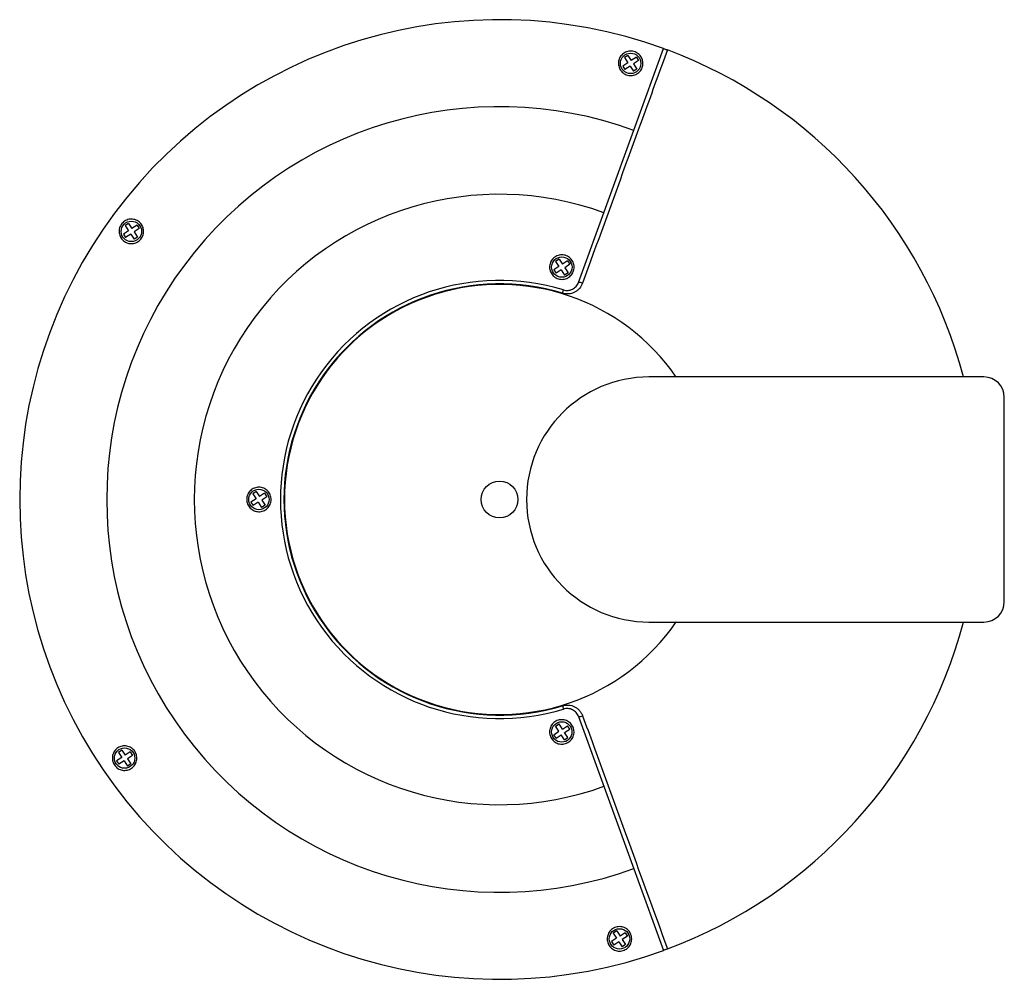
# Paper-space layout '_Inferior' of a CAD drawing. Header units: millimetres. Extents: x -118 to 124, y -118 to 117.
import ezdxf

# ---------------------------------------------------------------- set-up
doc = ezdxf.new("R2010")
doc.units = ezdxf.units.MM

psp = doc.layouts.new('_Inferior')

# ---------------------------------------------------------------- linework, layer by layer
at = {"color": 7, "linetype": 'Continuous', "lineweight": 25}
for p, q in [((19.33, 53.16), (40.16, 110.43)), ((31.44, 108.76), (30.6, 108.21)), ((31.44, 108.76), (32.26, 107.5)), ((40.18, 110.41), (41.1, 110.08)), ((31.42, 106.96), (30.16, 106.14)), ((30.16, 106.14), (30.71, 105.3)), ((30.6, 108.21), (31.42, 106.96)), ((31.97, 106.12), (30.71, 105.3)), ((31.97, 106.12), (32.79, 104.86)), ((33.51, 108.32), (32.26, 107.5)), ((34.06, 107.49), (32.8, 106.67)), ((32.8, 106.67), (33.62, 105.41)), ((33.51, 108.32), (34.06, 107.49)), ((33.62, 105.41), (32.79, 104.86)), ((-90.83, 67.61), (-91.67, 67.06)), ((-90.83, 67.61), (-90.01, 66.36)), ((-90.85, 65.81), (-92.11, 64.99)), ((-91.67, 67.06), (-90.85, 65.81)), ((-88.76, 67.18), (-90.01, 66.36)), ((-88.21, 66.34), (-89.47, 65.52)), ((-89.47, 65.52), (-88.65, 64.26)), ((-88.76, 67.18), (-88.21, 66.34)), ((-92.11, 64.99), (-91.56, 64.15)), ((-90.3, 64.97), (-91.56, 64.15)), ((-90.3, 64.97), (-89.48, 63.72)), ((-88.65, 64.26), (-89.48, 63.72)), ((14.58, 58.86), (13.74, 58.31)), ((13.74, 58.31), (14.56, 57.06)), ((14.58, 58.86), (15.4, 57.61)), ((16.66, 58.43), (15.4, 57.61)), ((16.66, 58.43), (17.2, 57.59)), ((14.56, 57.06), (13.31, 56.24)), ((13.31, 56.24), (13.85, 55.4)), ((15.11, 56.22), (13.85, 55.4)), ((15.11, 56.22), (15.93, 54.97)), ((16.77, 55.51), (15.93, 54.97)), ((17.2, 57.59), (15.95, 56.77)), ((15.95, 56.77), (16.77, 55.51)), ((15.39, 50.51), (15.64, 51.32)), ((36.51, 30), (36.5, 30)), ((118.61, 30), (36.6, 30)), ((123.61, -25), (123.61, 25)), ((-59.61, 0.15), (-60.87, -0.67)), ((-59.6, 1.95), (-60.43, 1.41)), ((-60.43, 1.41), (-59.61, 0.15)), ((-59.6, 1.95), (-58.78, 0.7)), ((-57.52, 1.52), (-58.78, 0.7)), ((-56.97, 0.68), (-58.23, -0.14)), ((-57.52, 1.52), (-56.97, 0.68)), ((-60.87, -0.67), (-60.32, -1.51)), ((-59.07, -0.69), (-60.32, -1.51)), ((-59.07, -0.69), (-58.25, -1.94)), ((-57.41, -1.4), (-58.25, -1.94)), ((-58.23, -0.14), (-57.41, -1.4)), ((36.5, -30), (36.51, -30)), ((36.6, -30), (118.61, -30)), ((15.41, -50.5), (15.65, -51.31)), ((13.73, -55.52), (14.57, -54.97)), ((15.39, -56.22), (14.57, -54.97)), ((15.39, -56.22), (16.65, -55.4)), ((17.19, -56.24), (16.65, -55.4)), ((19.35, -53.16), (40.19, -110.41)), ((13.3, -57.59), (14.55, -56.77)), ((13.84, -58.43), (13.3, -57.59)), ((14.55, -56.77), (13.73, -55.52)), ((13.84, -58.43), (15.1, -57.61)), ((15.92, -58.86), (15.1, -57.61)), ((15.94, -57.06), (17.19, -56.24)), ((16.76, -58.32), (15.94, -57.06)), ((15.92, -58.86), (16.76, -58.32)), ((-92.48, -61.39), (-93.32, -61.93)), ((-93.32, -61.93), (-92.5, -63.19)), ((-92.48, -61.39), (-91.66, -62.64)), ((-90.41, -61.82), (-91.66, -62.64)), ((-89.86, -62.66), (-91.12, -63.48)), ((-90.41, -61.82), (-89.86, -62.66)), ((-92.5, -63.19), (-93.76, -64.01)), ((-93.76, -64.01), (-93.21, -64.85)), ((-91.95, -64.03), (-93.21, -64.85)), ((-91.95, -64.03), (-91.13, -65.28)), ((-90.3, -64.74), (-91.13, -65.28)), ((-91.12, -63.48), (-90.3, -64.74)), ((28.69, -105.65), (27.86, -106.2)), ((28.69, -105.65), (29.51, -106.91)), ((28.68, -107.45), (27.42, -108.27)), ((27.42, -108.27), (27.97, -109.11)), ((27.86, -106.2), (28.68, -107.45)), ((29.22, -108.29), (27.97, -109.11)), ((29.22, -108.29), (30.04, -109.55)), ((30.77, -106.09), (29.51, -106.91)), ((31.32, -106.92), (30.06, -107.74)), ((30.06, -107.74), (30.88, -109)), ((30.77, -106.09), (31.32, -106.92)), ((30.88, -109), (30.04, -109.55)), ((41.13, -110.07), (40.19, -110.41))]:
    psp.add_line(p, q, dxfattribs=at)
for centre, radius in [((32.11, 106.81), 2.5), ((-90.16, 65.66), 2.5), ((15.26, 56.91), 2.5), ((-58.92, 0.01), 2.5), ((0, 0), 4.5), ((15.24, -56.92), 2.5), ((-91.81, -63.33), 2.5), ((29.37, -107.6), 2.5)]:
    psp.add_circle(centre, radius, dxfattribs=at)
for centre, radius, start, end in [((0, 0), 117.5, 70.016, 290), ((0, 0), 117.5, 14.7925, 69.5271), ((0, 0), 96.19, 70.016, 290), ((0, 0), 74.74, 70.016, 290), ((0, 0), 53.65, 73.0516, 286.9643), ((19.53, 51.48), 1.69, 61.6964, 96.652), ((0, 0), 52.8, 73.0516, 286.9643), ((0, 0), 52.67, 34.7197, 325.2803), ((36.61, 0), 30, 90.0191, 269.9809), ((118.61, 25), 5, 0, 90), ((118.61, -25), 5, 270, 0), ((0, 0), 117.5, 290.4889, 345.2075), ((19.54, -51.48), 1.69, 263.364, 298.3196)]:
    psp.add_arc(centre, radius, start, end, dxfattribs=at)
for points, knots in [([(41.1, 110.08), (39.4, 105.4), (37.69, 100.7), (34.25, 91.26), (32.53, 86.52), (27.34, 72.24), (23.85, 62.65), (20.33, 52.97)], [0, 0, 0, 0, 0.25, 0.25, 0.5, 0.5, 1, 1, 1, 1]), ([(30.11, 109.05), (30.26, 109.18), (30.42, 109.29), (30.75, 109.49), (30.93, 109.58), (31.31, 109.71), (31.5, 109.76), (31.89, 109.81), (32.1, 109.82), (32.5, 109.79), (32.7, 109.76), (33.09, 109.66), (33.28, 109.58), (33.64, 109.4), (33.81, 109.29), (34.12, 109.05), (34.27, 108.91), (34.53, 108.61), (34.64, 108.44), (34.83, 108.1), (34.91, 107.92), (35.03, 107.55), (35.07, 107.36), (35.11, 106.97), (35.12, 106.78), (35.09, 106.4), (35.06, 106.21), (34.96, 105.84), (34.89, 105.66), (34.72, 105.32), (34.62, 105.15), (34.39, 104.85), (34.25, 104.7), (33.97, 104.45), (33.81, 104.33), (33.47, 104.13), (33.29, 104.05), (32.92, 103.92), (32.73, 103.87), (32.33, 103.81), (32.13, 103.81), (31.73, 103.83), (31.53, 103.86), (31.14, 103.97), (30.95, 104.04), (30.41, 104.31), (30.09, 104.56), (29.7, 105.02), (29.59, 105.18), (29.4, 105.52), (29.32, 105.7), (29.2, 106.07), (29.16, 106.26), (29.11, 106.65), (29.11, 106.84), (29.13, 107.22), (29.17, 107.41), (29.27, 107.78), (29.33, 107.96), (29.5, 108.3), (29.6, 108.47), (29.84, 108.78), (29.97, 108.92), (30.11, 109.05)], [0, 0, 0, 0, 0.03125, 0.03125, 0.0625, 0.0625, 0.09375, 0.09375, 0.125, 0.125, 0.15625, 0.15625, 0.1875, 0.1875, 0.21875, 0.21875, 0.25, 0.25, 0.28125, 0.28125, 0.3125, 0.3125, 0.34375, 0.34375, 0.375, 0.375, 0.40625, 0.40625, 0.4375, 0.4375, 0.46875, 0.46875, 0.5, 0.5, 0.53125, 0.53125, 0.5625, 0.5625, 0.59375, 0.59375, 0.625, 0.625, 0.65625, 0.65625, 0.6875, 0.6875, 0.75, 0.75, 0.78125, 0.78125, 0.8125, 0.8125, 0.84375, 0.84375, 0.875, 0.875, 0.90625, 0.90625, 0.9375, 0.9375, 0.96875, 0.96875, 1, 1, 1, 1]), ([(40.16, 110.43), (40.16, 110.43), (40.18, 110.42), (40.27, 110.38), (40.34, 110.36), (40.6, 110.26), (40.84, 110.17), (41.1, 110.08)], [0, 0, 0, 0, 0.25, 0.25, 0.5, 0.5, 1, 1, 1, 1]), ([(-92.28, 67.78), (-92.14, 67.92), (-91.98, 68.05), (-91.65, 68.27), (-91.47, 68.37), (-91.1, 68.52), (-90.91, 68.57), (-90.53, 68.65), (-90.33, 68.66), (-89.75, 68.66), (-89.36, 68.58), (-88.83, 68.36), (-88.66, 68.27), (-88.34, 68.06), (-88.19, 67.94), (-87.92, 67.67), (-87.79, 67.52), (-87.58, 67.2), (-87.48, 67.04), (-87.33, 66.68), (-87.27, 66.49), (-87.19, 66.11), (-87.16, 65.92), (-87.15, 65.52), (-87.17, 65.32), (-87.24, 64.93), (-87.3, 64.74), (-87.45, 64.36), (-87.54, 64.19), (-87.76, 63.85), (-87.89, 63.69), (-88.17, 63.41), (-88.33, 63.28), (-88.66, 63.05), (-88.84, 62.96), (-89.21, 62.81), (-89.4, 62.75), (-89.79, 62.68), (-89.98, 62.66), (-90.37, 62.66), (-90.56, 62.68), (-90.94, 62.76), (-91.12, 62.82), (-91.48, 62.96), (-91.65, 63.05), (-91.97, 63.26), (-92.12, 63.38), (-92.39, 63.65), (-92.52, 63.8), (-92.73, 64.12), (-92.83, 64.29), (-92.99, 64.64), (-93.05, 64.83), (-93.13, 65.21), (-93.15, 65.41), (-93.16, 65.8), (-93.15, 66), (-93.07, 66.39), (-93.02, 66.59), (-92.87, 66.96), (-92.78, 67.14), (-92.56, 67.48), (-92.43, 67.64), (-92.28, 67.78)], [0, 0, 0, 0, 0.03125, 0.03125, 0.0625, 0.0625, 0.09375, 0.09375, 0.125, 0.125, 0.1875, 0.1875, 0.21875, 0.21875, 0.25, 0.25, 0.28125, 0.28125, 0.3125, 0.3125, 0.34375, 0.34375, 0.375, 0.375, 0.40625, 0.40625, 0.4375, 0.4375, 0.46875, 0.46875, 0.5, 0.5, 0.53125, 0.53125, 0.5625, 0.5625, 0.59375, 0.59375, 0.625, 0.625, 0.65625, 0.65625, 0.6875, 0.6875, 0.71875, 0.71875, 0.75, 0.75, 0.78125, 0.78125, 0.8125, 0.8125, 0.84375, 0.84375, 0.875, 0.875, 0.90625, 0.90625, 0.9375, 0.9375, 0.96875, 0.96875, 1, 1, 1, 1]), ([(13.1, 59), (13.24, 59.14), (13.39, 59.27), (13.71, 59.49), (13.88, 59.59), (14.25, 59.74), (14.43, 59.8), (14.82, 59.89), (15.02, 59.91), (15.41, 59.92), (15.61, 59.9), (16, 59.83), (16.19, 59.77), (16.56, 59.62), (16.73, 59.53), (17.07, 59.31), (17.22, 59.19), (17.5, 58.91), (17.63, 58.76), (17.85, 58.43), (17.94, 58.26), (18.1, 57.9), (18.15, 57.71), (18.23, 57.33), (18.25, 57.13), (18.26, 56.74), (18.24, 56.55), (18.17, 56.17), (18.11, 55.98), (17.97, 55.62), (17.88, 55.45), (17.67, 55.12), (17.54, 54.96), (17.27, 54.68), (17.12, 54.56), (16.8, 54.33), (16.63, 54.24), (16.27, 54.08), (16.08, 54.02), (15.69, 53.94), (15.5, 53.92), (15.1, 53.91), (14.9, 53.93), (14.51, 54), (14.32, 54.05), (13.96, 54.2), (13.78, 54.3), (13.45, 54.51), (13.29, 54.63), (13.01, 54.91), (12.89, 55.06), (12.66, 55.39), (12.57, 55.56), (12.42, 55.92), (12.36, 56.11), (12.28, 56.49), (12.26, 56.69), (12.25, 57.08), (12.27, 57.27), (12.34, 57.65), (12.4, 57.84), (12.61, 58.38), (12.83, 58.72), (13.1, 59)], [0, 0, 0, 0, 0.03125, 0.03125, 0.0625, 0.0625, 0.09375, 0.09375, 0.125, 0.125, 0.15625, 0.15625, 0.1875, 0.1875, 0.21875, 0.21875, 0.25, 0.25, 0.28125, 0.28125, 0.3125, 0.3125, 0.34375, 0.34375, 0.375, 0.375, 0.40625, 0.40625, 0.4375, 0.4375, 0.46875, 0.46875, 0.5, 0.5, 0.53125, 0.53125, 0.5625, 0.5625, 0.59375, 0.59375, 0.625, 0.625, 0.65625, 0.65625, 0.6875, 0.6875, 0.71875, 0.71875, 0.75, 0.75, 0.78125, 0.78125, 0.8125, 0.8125, 0.84375, 0.84375, 0.875, 0.875, 0.90625, 0.90625, 0.9375, 0.9375, 1, 1, 1, 1]), ([(15.64, 51.32), (15.82, 51.26), (16.01, 51.23), (16.39, 51.19), (16.58, 51.18), (16.96, 51.22), (17.15, 51.25), (17.52, 51.35), (17.7, 51.43), (18.03, 51.6), (18.19, 51.7), (18.49, 51.93), (18.63, 52.06), (19.01, 52.48), (19.2, 52.81), (19.33, 53.16)], [0, 0, 0, 0, 0.125, 0.125, 0.25, 0.25, 0.375, 0.375, 0.5, 0.5, 0.625, 0.625, 0.75, 0.75, 1, 1, 1, 1]), ([(20.33, 52.97), (20.16, 52.5), (19.89, 52.05), (19.39, 51.49), (19.2, 51.32), (18.8, 51.01), (18.59, 50.87), (18.14, 50.65), (17.9, 50.55), (17.41, 50.42), (17.16, 50.37), (16.65, 50.33), (16.39, 50.33), (15.89, 50.38), (15.64, 50.43), (15.39, 50.51)], [0, 0, 0, 0, 0.25, 0.25, 0.375, 0.375, 0.5, 0.5, 0.625, 0.625, 0.75, 0.75, 0.875, 0.875, 1, 1, 1, 1]), ([(-61.01, 2.16), (-60.86, 2.3), (-60.71, 2.42), (-60.38, 2.63), (-60.21, 2.72), (-59.84, 2.87), (-59.66, 2.92), (-59.27, 2.99), (-59.08, 3.01), (-58.69, 3), (-58.5, 2.98), (-58.11, 2.9), (-57.93, 2.84), (-57.39, 2.61), (-57.06, 2.39), (-56.65, 1.97), (-56.52, 1.82), (-56.31, 1.49), (-56.21, 1.31), (-56.07, 0.95), (-56.01, 0.75), (-55.94, 0.37), (-55.92, 0.17), (-55.93, -0.43), (-56.01, -0.82), (-56.25, -1.37), (-56.34, -1.54), (-56.57, -1.86), (-56.7, -2.01), (-56.98, -2.29), (-57.13, -2.41), (-57.46, -2.62), (-57.63, -2.71), (-58.18, -2.93), (-58.57, -3), (-59.15, -2.99), (-59.35, -2.97), (-59.73, -2.89), (-59.91, -2.83), (-60.27, -2.68), (-60.45, -2.59), (-60.77, -2.37), (-60.92, -2.24), (-61.2, -1.96), (-61.32, -1.81), (-61.54, -1.48), (-61.63, -1.3), (-61.78, -0.93), (-61.83, -0.74), (-61.91, -0.36), (-61.92, -0.16), (-61.92, 0.24), (-61.9, 0.44), (-61.82, 0.82), (-61.75, 1.01), (-61.52, 1.56), (-61.29, 1.89), (-61.01, 2.16)], [0, 0, 0, 0, 0.03125, 0.03125, 0.0625, 0.0625, 0.09375, 0.09375, 0.125, 0.125, 0.15625, 0.15625, 0.1875, 0.1875, 0.25, 0.25, 0.28125, 0.28125, 0.3125, 0.3125, 0.34375, 0.34375, 0.375, 0.375, 0.4375, 0.4375, 0.46875, 0.46875, 0.5, 0.5, 0.53125, 0.53125, 0.5625, 0.5625, 0.625, 0.625, 0.65625, 0.65625, 0.6875, 0.6875, 0.71875, 0.71875, 0.75, 0.75, 0.78125, 0.78125, 0.8125, 0.8125, 0.84375, 0.84375, 0.875, 0.875, 0.90625, 0.90625, 0.9375, 0.9375, 1, 1, 1, 1]), ([(15.41, -50.5), (15.65, -50.43), (15.91, -50.38), (16.42, -50.32), (16.67, -50.32), (17.17, -50.37), (17.43, -50.41), (17.92, -50.55), (18.15, -50.64), (18.61, -50.87), (18.82, -51.01), (19.22, -51.32), (19.41, -51.49), (19.74, -51.87), (19.89, -52.07), (20.15, -52.5), (20.26, -52.73), (20.35, -52.97)], [0, 0, 0, 0, 0.125, 0.125, 0.25, 0.25, 0.375, 0.375, 0.5, 0.5, 0.625, 0.625, 0.75, 0.75, 0.875, 0.875, 1, 1, 1, 1]), ([(19.35, -53.16), (19.28, -52.98), (19.2, -52.81), (19.01, -52.49), (18.9, -52.34), (18.65, -52.05), (18.51, -51.92), (18.21, -51.69), (18.05, -51.59), (17.71, -51.42), (17.54, -51.35), (17.17, -51.25), (16.98, -51.21), (16.6, -51.18), (16.41, -51.18), (16.03, -51.22), (15.84, -51.26), (15.65, -51.31)], [0, 0, 0, 0, 0.125, 0.125, 0.25, 0.25, 0.375, 0.375, 0.5, 0.5, 0.625, 0.625, 0.75, 0.75, 0.875, 0.875, 1, 1, 1, 1]), ([(20.35, -52.97), (22.1, -57.8), (23.86, -62.62), (27.35, -72.21), (29.09, -76.99), (34.29, -91.28), (37.73, -100.72), (41.13, -110.07)], [0, 0, 0, 0, 0.25, 0.25, 0.5, 0.5, 1, 1, 1, 1]), ([(13.09, -54.83), (13.23, -54.69), (13.38, -54.56), (13.7, -54.34), (13.88, -54.24), (14.24, -54.08), (14.43, -54.02), (14.82, -53.94), (15.02, -53.92), (15.61, -53.91), (16.01, -53.99), (16.55, -54.21), (16.73, -54.3), (17.06, -54.52), (17.21, -54.64), (17.49, -54.91), (17.61, -55.06), (17.83, -55.39), (17.93, -55.56), (18.16, -56.09), (18.24, -56.48), (18.25, -57.07), (18.23, -57.26), (18.16, -57.64), (18.11, -57.83), (17.96, -58.2), (17.87, -58.37), (17.66, -58.7), (17.54, -58.86), (17.26, -59.14), (17.11, -59.27), (16.79, -59.5), (16.61, -59.59), (16.25, -59.75), (16.06, -59.81), (15.67, -59.89), (15.48, -59.91), (15.08, -59.92), (14.88, -59.9), (14.49, -59.83), (14.3, -59.77), (13.94, -59.62), (13.76, -59.53), (13.44, -59.32), (13.28, -59.19), (13, -58.92), (12.88, -58.77), (12.66, -58.45), (12.56, -58.27), (12.41, -57.92), (12.35, -57.73), (12.27, -57.35), (12.25, -57.15), (12.24, -56.77), (12.26, -56.57), (12.33, -56.19), (12.38, -56), (12.6, -55.45), (12.81, -55.12), (13.09, -54.83)], [0, 0, 0, 0, 0.03125, 0.03125, 0.0625, 0.0625, 0.09375, 0.09375, 0.125, 0.125, 0.1875, 0.1875, 0.21875, 0.21875, 0.25, 0.25, 0.28125, 0.28125, 0.3125, 0.3125, 0.375, 0.375, 0.40625, 0.40625, 0.4375, 0.4375, 0.46875, 0.46875, 0.5, 0.5, 0.53125, 0.53125, 0.5625, 0.5625, 0.59375, 0.59375, 0.625, 0.625, 0.65625, 0.65625, 0.6875, 0.6875, 0.71875, 0.71875, 0.75, 0.75, 0.78125, 0.78125, 0.8125, 0.8125, 0.84375, 0.84375, 0.875, 0.875, 0.90625, 0.90625, 0.9375, 0.9375, 1, 1, 1, 1]), ([(-94.11, -61.42), (-93.99, -61.27), (-93.85, -61.13), (-93.56, -60.89), (-93.4, -60.78), (-93.06, -60.6), (-92.88, -60.53), (-92.52, -60.41), (-92.33, -60.37), (-91.94, -60.33), (-91.75, -60.33), (-91.36, -60.36), (-91.17, -60.4), (-90.79, -60.51), (-90.61, -60.58), (-90.25, -60.76), (-90.08, -60.87), (-89.62, -61.25), (-89.35, -61.57), (-89.07, -62.1), (-88.99, -62.29), (-88.88, -62.67), (-88.84, -62.87), (-88.78, -63.47), (-88.83, -63.86), (-89.01, -64.42), (-89.08, -64.6), (-89.27, -64.94), (-89.38, -65.1), (-89.62, -65.4), (-89.76, -65.53), (-90.05, -65.77), (-90.21, -65.88), (-90.55, -66.06), (-90.72, -66.14), (-91.09, -66.25), (-91.28, -66.29), (-91.86, -66.36), (-92.26, -66.33), (-92.82, -66.17), (-93.01, -66.09), (-93.36, -65.91), (-93.53, -65.8), (-93.84, -65.55), (-93.99, -65.4), (-94.25, -65.09), (-94.36, -64.93), (-94.55, -64.57), (-94.63, -64.38), (-94.74, -64), (-94.78, -63.8), (-94.81, -63.4), (-94.81, -63.2), (-94.77, -62.81), (-94.73, -62.62), (-94.55, -62.06), (-94.36, -61.71), (-94.11, -61.42)], [0, 0, 0, 0, 0.03125, 0.03125, 0.0625, 0.0625, 0.09375, 0.09375, 0.125, 0.125, 0.15625, 0.15625, 0.1875, 0.1875, 0.21875, 0.21875, 0.25, 0.25, 0.3125, 0.3125, 0.34375, 0.34375, 0.375, 0.375, 0.4375, 0.4375, 0.46875, 0.46875, 0.5, 0.5, 0.53125, 0.53125, 0.5625, 0.5625, 0.59375, 0.59375, 0.625, 0.625, 0.6875, 0.6875, 0.71875, 0.71875, 0.75, 0.75, 0.78125, 0.78125, 0.8125, 0.8125, 0.84375, 0.84375, 0.875, 0.875, 0.90625, 0.90625, 0.9375, 0.9375, 1, 1, 1, 1]), ([(27.23, -105.5), (27.37, -105.36), (27.52, -105.23), (27.85, -105), (28.03, -104.91), (28.4, -104.75), (28.59, -104.69), (28.99, -104.62), (29.19, -104.6), (29.59, -104.6), (29.79, -104.62), (30.19, -104.71), (30.37, -104.77), (30.74, -104.92), (30.91, -105.02), (31.23, -105.24), (31.38, -105.36), (31.65, -105.64), (31.77, -105.79), (31.98, -106.11), (32.07, -106.28), (32.22, -106.64), (32.27, -106.82), (32.35, -107.2), (32.37, -107.39), (32.37, -107.77), (32.35, -107.96), (32.28, -108.34), (32.23, -108.53), (32.08, -108.89), (31.99, -109.07), (31.78, -109.4), (31.65, -109.55), (31.38, -109.84), (31.22, -109.97), (30.89, -110.19), (30.71, -110.29), (30.34, -110.44), (30.15, -110.5), (29.75, -110.58), (29.55, -110.6), (29.15, -110.6), (28.95, -110.58), (28.56, -110.49), (28.37, -110.43), (28, -110.28), (27.83, -110.18), (27.51, -109.96), (27.36, -109.83), (27.09, -109.55), (26.97, -109.4), (26.75, -109.08), (26.66, -108.91), (26.52, -108.56), (26.46, -108.37), (26.39, -108), (26.37, -107.81), (26.37, -107.23), (26.44, -106.84), (26.66, -106.31), (26.75, -106.13), (26.96, -105.8), (27.09, -105.64), (27.23, -105.5)], [0, 0, 0, 0, 0.03125, 0.03125, 0.0625, 0.0625, 0.09375, 0.09375, 0.125, 0.125, 0.15625, 0.15625, 0.1875, 0.1875, 0.21875, 0.21875, 0.25, 0.25, 0.28125, 0.28125, 0.3125, 0.3125, 0.34375, 0.34375, 0.375, 0.375, 0.40625, 0.40625, 0.4375, 0.4375, 0.46875, 0.46875, 0.5, 0.5, 0.53125, 0.53125, 0.5625, 0.5625, 0.59375, 0.59375, 0.625, 0.625, 0.65625, 0.65625, 0.6875, 0.6875, 0.71875, 0.71875, 0.75, 0.75, 0.78125, 0.78125, 0.8125, 0.8125, 0.84375, 0.84375, 0.875, 0.875, 0.9375, 0.9375, 0.96875, 0.96875, 1, 1, 1, 1]), ([(41.13, -110.07), (41, -110.11), (40.88, -110.16), (40.65, -110.25), (40.54, -110.28), (40.37, -110.35), (40.3, -110.37), (40.21, -110.41), (40.19, -110.41), (40.19, -110.41)], [0, 0, 0, 0, 0.25, 0.25, 0.5, 0.5, 0.75, 0.75, 1, 1, 1, 1])]:
    psp.add_open_spline(points, degree=3, knots=knots, dxfattribs=at)

doc.saveas('drawing.dxf')
